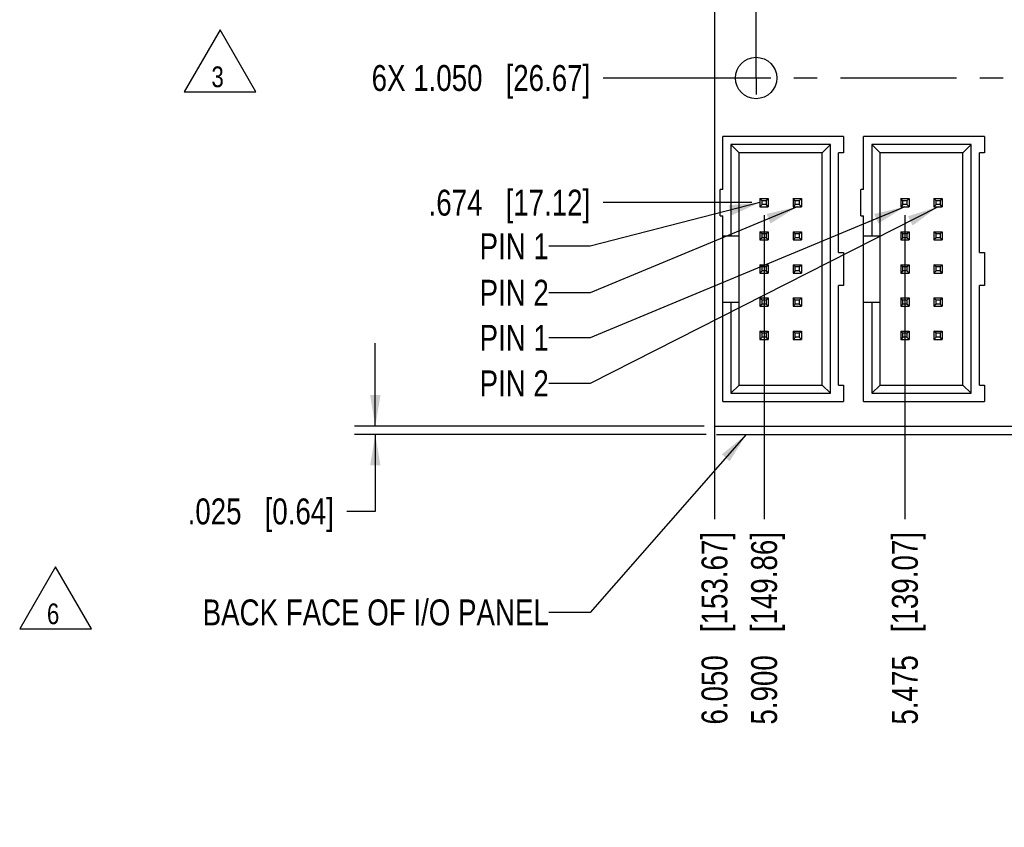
# Model space of a CAD drawing. Header units: inches. Extents: x 0 to 34, y 0 to 22.
# Tile 3 of 26: x 7 to 12.9, y 7.8 to 12.6. Entities that reach past the tile are written whole.
import ezdxf

# ---------------------------------------------------------------- set-up
doc = ezdxf.new("R2010")
doc.units = ezdxf.units.IN
doc.header["$LTSCALE"] = 1.87
doc.header["$MEASUREMENT"] = 0
doc.linetypes.add('CENTER', pattern=[0.6, 0.375, -0.075, 0.075, -0.075])
doc.layers.get('0').update_dxf_attribs({"linetype": 'CONTINUOUS'})
for name, color, linetype in [('02___PRT_ALL_AXES', 7, 'CONTINUOUS'), ('DETAIL', 7, 'CONTINUOUS'), ('DIMENSIONS', 7, 'CONTINUOUS')]:
    doc.layers.add(name, color=color, linetype=linetype)
doc.styles.get("Standard").update_dxf_attribs({"font": 'txt', "width": 0.8})
doc.dimstyles.new('DIMSTYLE_1', dxfattribs={"dimtxt": 0.15625, "dimasz": 0.1875, "dimexe": 0.125, "dimexo": 0.0625, "dimgap": 0.078125, "dimtad": 0, "dimtih": 1, "dimtoh": 1, "dimdec": 3, "dimlfac": 0.5, "dimzin": 4, "dimdsep": 46, "dimtxsty": 'STANDARD', "dimblk": '_FILLED', "dimblk1": '_FILLED', "dimblk2": '_FILLED', "dimcen": 0.09, "dimadec": 0, "dimazin": 0, "dimtfac": 1, "dimtdec": 3, "dimtofl": 0, "dimtmove": 0, "dimatfit": 3, "dimldrblk": '_FILLED', "dimfxl": 1, "dimtolj": 1, "dimtzin": 4, "dimarcsym": 0})
doc.dimstyles.new('DIMSTYLE_2', dxfattribs={"dimtxt": 0.15625, "dimasz": 0.1875, "dimexe": 0.125, "dimexo": 0.0625, "dimgap": 0.09, "dimtad": 0, "dimtih": 1, "dimtoh": 1, "dimdec": 3, "dimlfac": 0.5, "dimzin": 4, "dimdsep": 46, "dimtxsty": 'STANDARD', "dimblk": '_FILLED', "dimblk1": '_FILLED', "dimblk2": '_FILLED', "dimcen": 0.09, "dimadec": 0, "dimazin": 0, "dimtfac": 1, "dimtdec": 3, "dimtofl": 0, "dimtmove": 0, "dimatfit": 3, "dimldrblk": '_FILLED', "dimfxl": 1, "dimtolj": 1, "dimtzin": 4, "dimarcsym": 0})
doc.dimstyles.get("Standard").update_dxf_attribs({"dimtxt": 0.15625, "dimasz": 0.1875, "dimexe": 0.125, "dimexo": 0.0625, "dimgap": 0.09, "dimtad": 0, "dimtih": 1, "dimtoh": 1, "dimdec": 3, "dimzin": 4, "dimdsep": 46, "dimtxsty": 'STANDARD', "dimblk": '_FILLED', "dimblk1": '_FILLED', "dimblk2": '_FILLED', "dimcen": 0.09, "dimadec": 0, "dimazin": 0, "dimtp": 0.01, "dimtm": 0.01, "dimtfac": 1, "dimtdec": 3, "dimtofl": 0, "dimtmove": 0, "dimatfit": 3, "dimldrblk": '_FILLED', "dimfxl": 1, "dimtolj": 1, "dimtzin": 4, "dimarcsym": 0})

# ---------------------------------------------------------------- blocks, each defined once
blk = doc.blocks.new('_FILLED')
at = {"color": 0, "linetype": 'BYBLOCK'}
blk.add_solid([(0, 0), (-1, 0.167), (-1, -0.167)], dxfattribs=at)
blk = doc.blocks.new('*D0')
at = {"layer": 'DIMENSIONS', "color": 2, "linetype": 'CONTINUOUS'}
for p, q in [((9.1234, 10.191), (9.1234, 10.691)), ((11.1084, 10.191), (8.9984, 10.191)), ((11.1215, 10.1407), (8.9984, 10.1407)), ((9.1234, 10.1407), (9.1234, 9.6763)), ((9.1234, 9.6763), (8.9515, 9.6763))]:
    blk.add_line(p, q, dxfattribs=at)
at = {"layer": 'DIMENSIONS', "color": 2, "linetype": 'CONTINUOUS', "xscale": 0.1875, "yscale": 0.1875, "zscale": 0.1875}
for p, rotation in [((9.1234, 10.191), 270), ((9.1234, 10.1407), 90)]:
    blk.add_blockref('_FILLED', p, dxfattribs=dict(at, rotation=rotation))
at = {"layer": 'DIMENSIONS', "color": 2, "linetype": 'CONTINUOUS', "insert": (8.8734, 9.7544), "char_height": 0.15625, "width": 1.40625, "attachment_point": 3, "line_spacing_factor": 0.9}
blk.add_mtext('.025{\\Ftxt.shx;\\W1.000000;\\H0.156250; }[0.64]', dxfattribs=at)
blk = doc.blocks.new('*D13')
at = {"layer": 'DIMENSIONS', "color": 2, "linetype": 'CONTINUOUS'}
blk.add_line((11.3961, 11.5387), (10.499, 11.5387), dxfattribs=at)
at = {"layer": 'DIMENSIONS', "color": 2, "linetype": 'CONTINUOUS', "insert": (10.4209, 11.6168), "char_height": 0.15625, "width": 1.53125, "attachment_point": 3, "line_spacing_factor": 0.9}
blk.add_mtext('.674{\\Ftxt.shx;\\W1.000000;\\H0.156250; }[17.12]', dxfattribs=at)
blk = doc.blocks.new('*D14')
at = {"layer": 'DIMENSIONS', "color": 2, "linetype": 'CONTINUOUS'}
blk.add_line((11.3601, 12.2907), (10.499, 12.2907), dxfattribs=at)
at = {"layer": 'DIMENSIONS', "color": 2, "linetype": 'CONTINUOUS', "insert": (10.4209, 12.3689), "char_height": 0.15625, "width": 2.03125, "attachment_point": 3, "line_spacing_factor": 0.9}
blk.add_mtext('6X 1.050{\\Ftxt.shx;\\W1.000000;\\H0.156250; }[26.67]', dxfattribs=at)
blk = doc.blocks.new('*D15')
at = {"layer": 'DIMENSIONS', "color": 2, "linetype": 'CONTINUOUS'}
blk.add_line((11.3601, 17.9387), (10.499, 17.9387), dxfattribs=at)
at = {"layer": 'DIMENSIONS', "color": 2, "linetype": 'CONTINUOUS', "insert": (10.4209, 18.0169), "char_height": 0.15625, "width": 1.53125, "attachment_point": 3, "line_spacing_factor": 0.9}
blk.add_mtext('3.874{\\Ftxt.shx;\\W1.000000;\\H0.156250; }[98.4]', dxfattribs=at)
blk = doc.blocks.new('*D19')
at = {"layer": 'DIMENSIONS', "color": 2, "linetype": 'CONTINUOUS'}
blk.add_line((12.3206, 11.4642), (12.3206, 9.6301), dxfattribs=at)
at = {"layer": 'DIMENSIONS', "color": 2, "linetype": 'CONTINUOUS', "insert": (12.2424, 9.552), "char_height": 0.15625, "width": 1.78125, "attachment_point": 3, "rotation": 90, "line_spacing_factor": 0.9}
blk.add_mtext('5.475{\\Ftxt.shx;\\W1.000000;\\H0.156250; }[139.07]', dxfattribs=at)
blk = doc.blocks.new('*D20')
at = {"layer": 'DIMENSIONS', "color": 2, "linetype": 'CONTINUOUS'}
blk.add_line((11.4706, 11.4642), (11.4706, 9.6301), dxfattribs=at)
at = {"layer": 'DIMENSIONS', "color": 2, "linetype": 'CONTINUOUS', "insert": (11.3924, 9.552), "char_height": 0.15625, "width": 1.78125, "attachment_point": 3, "rotation": 90, "line_spacing_factor": 0.9}
blk.add_mtext('5.900{\\Ftxt.shx;\\W1.000000;\\H0.156250; }[149.86]', dxfattribs=at)
blk = doc.blocks.new('*D21')
at = {"layer": 'DIMENSIONS', "color": 2, "linetype": 'CONTINUOUS'}
blk.add_line((11.1709, 14.1785), (11.1709, 9.6301), dxfattribs=at)
at = {"layer": 'DIMENSIONS', "color": 2, "linetype": 'CONTINUOUS', "insert": (11.0928, 9.552), "char_height": 0.15625, "width": 1.78125, "attachment_point": 3, "rotation": 90, "line_spacing_factor": 0.9}
blk.add_mtext('6.050{\\Ftxt.shx;\\W1.000000;\\H0.156250; }[153.67]', dxfattribs=at)
blk = doc.blocks.new('*D32')
at = {"layer": 'DIMENSIONS', "color": 2, "linetype": 'CONTINUOUS'}
blk.add_line((11.3204, 16.8447), (10.499, 16.8447), dxfattribs=at)
at = {"layer": 'DIMENSIONS', "color": 2, "linetype": 'CONTINUOUS', "insert": (10.4209, 16.9229), "char_height": 0.15625, "width": 1.53125, "attachment_point": 3, "line_spacing_factor": 0.9}
blk.add_mtext('3.327{\\Ftxt.shx;\\W1.000000;\\H0.156250; }[84.5]', dxfattribs=at)
blk = doc.blocks.new('SYMBOL_0_BL11', base_point=(7.1928, 9.1549))
at = {"layer": 'DETAIL', "color": 2, "linetype": 'CONTINUOUS'}
for p, q in [((7.1928, 9.3422), (6.9765, 8.9676)), ((7.4091, 8.9676), (7.1928, 9.3422)), ((6.9765, 8.9676), (7.4091, 8.9676))]:
    blk.add_line(p, q, dxfattribs=at)
at = {"layer": 'DETAIL', "color": 2, "linetype": 'CONTINUOUS', "width": 0.8}
blk.add_text('6', height=0.125, dxfattribs=at).set_placement((7.1411, 8.9959))
blk = doc.blocks.new('SYMBOL_24_BL12', base_point=(8.1859, 12.3944))
at = {"layer": 'DETAIL', "color": 2, "linetype": 'CONTINUOUS'}
for p, q in [((8.1859, 12.5817), (7.9696, 12.2071)), ((8.4022, 12.2071), (8.1859, 12.5817)), ((7.9696, 12.2071), (8.4022, 12.2071))]:
    blk.add_line(p, q, dxfattribs=at)
at = {"layer": 'DETAIL', "color": 2, "linetype": 'CONTINUOUS', "width": 0.8}
blk.add_text('3', height=0.125, dxfattribs=at).set_placement((8.1342, 12.2354))

msp = doc.modelspace()

# ---------------------------------------------------------------- linework, layer by layer
at = {"color": 7, "linetype": 'CONTINUOUS'}
for p, q in [((11.1709, 18.291), (11.1709, 10.191)), ((11.2206, 11.6187), (11.2206, 11.9387)), ((11.9506, 11.9387), (11.2206, 11.9387)), ((11.2706, 11.8887), (11.2706, 11.3387)), ((11.2706, 11.8887), (11.3206, 11.8387)), ((11.8706, 11.8887), (11.2706, 11.8887)), ((11.8206, 11.8387), (11.8706, 11.8887)), ((11.8706, 10.3887), (11.8706, 11.8887)), ((11.9506, 11.9387), (11.9506, 11.8387)), ((12.0706, 11.6187), (12.0706, 11.9387)), ((12.8006, 11.9387), (12.0706, 11.9387)), ((12.1206, 11.8887), (12.1206, 11.3387)), ((12.1206, 11.8887), (12.1706, 11.8387)), ((12.7206, 11.8887), (12.1206, 11.8887)), ((12.6706, 11.8387), (12.7206, 11.8887)), ((12.7206, 10.3887), (12.7206, 11.8887)), ((12.8006, 11.9387), (12.8006, 11.8387)), ((11.3206, 10.4387), (11.3206, 11.8387)), ((11.8206, 11.8387), (11.3206, 11.8387)), ((11.8206, 10.4387), (11.8206, 11.8387)), ((11.9206, 11.2387), (11.9206, 11.8387)), ((11.9506, 11.8387), (11.9206, 11.8387)), ((12.1706, 10.4387), (12.1706, 11.8387)), ((12.6706, 11.8387), (12.1706, 11.8387)), ((12.6706, 10.4387), (12.6706, 11.8387)), ((12.7706, 11.2387), (12.7706, 11.8387)), ((12.8006, 11.8387), (12.7706, 11.8387)), ((11.2046, 11.4587), (11.2046, 11.6187)), ((11.2206, 11.6187), (11.2046, 11.6187)), ((12.0546, 11.4587), (12.0546, 11.6187)), ((12.0706, 11.6187), (12.0546, 11.6187)), ((11.4586, 11.5507), (11.4456, 11.5637)), ((11.4456, 11.5637), (11.4456, 11.5137)), ((11.4456, 11.5637), (11.4956, 11.5637)), ((11.4586, 11.5267), (11.4586, 11.5507)), ((11.4826, 11.5507), (11.4586, 11.5507)), ((11.4826, 11.5507), (11.4956, 11.5637)), ((11.4826, 11.5507), (11.4826, 11.5267)), ((11.4956, 11.5637), (11.4956, 11.5137)), ((11.6456, 11.5637), (11.6456, 11.5137)), ((11.6586, 11.5507), (11.6456, 11.5637)), ((11.6456, 11.5637), (11.6956, 11.5637)), ((11.6586, 11.5267), (11.6586, 11.5507)), ((11.6826, 11.5507), (11.6586, 11.5507)), ((11.6826, 11.5507), (11.6956, 11.5637)), ((11.6826, 11.5507), (11.6826, 11.5267)), ((11.6956, 11.5637), (11.6956, 11.5137)), ((12.2956, 11.5637), (12.2956, 11.5137)), ((12.3086, 11.5507), (12.2956, 11.5637)), ((12.2956, 11.5637), (12.3456, 11.5637)), ((12.3086, 11.5267), (12.3086, 11.5507)), ((12.3326, 11.5507), (12.3086, 11.5507)), ((12.3326, 11.5507), (12.3456, 11.5637)), ((12.3326, 11.5507), (12.3326, 11.5267)), ((12.3456, 11.5637), (12.3456, 11.5137)), ((12.5086, 11.5507), (12.4956, 11.5637)), ((12.4956, 11.5637), (12.4956, 11.5137)), ((12.4956, 11.5637), (12.5456, 11.5637)), ((12.5086, 11.5267), (12.5086, 11.5507)), ((12.5326, 11.5507), (12.5086, 11.5507)), ((12.5326, 11.5507), (12.5456, 11.5637)), ((12.5326, 11.5507), (12.5326, 11.5267)), ((12.5456, 11.5637), (12.5456, 11.5137)), ((11.4586, 11.5267), (11.4456, 11.5137)), ((11.4456, 11.5137), (11.4956, 11.5137)), ((11.4826, 11.5267), (11.4586, 11.5267)), ((11.4956, 11.5137), (11.4826, 11.5267)), ((11.6586, 11.5267), (11.6456, 11.5137)), ((11.6456, 11.5137), (11.6956, 11.5137)), ((11.6826, 11.5267), (11.6586, 11.5267)), ((11.6956, 11.5137), (11.6826, 11.5267)), ((12.3086, 11.5267), (12.2956, 11.5137)), ((12.2956, 11.5137), (12.3456, 11.5137)), ((12.3326, 11.5267), (12.3086, 11.5267)), ((12.3456, 11.5137), (12.3326, 11.5267)), ((12.5086, 11.5267), (12.4956, 11.5137)), ((12.4956, 11.5137), (12.5456, 11.5137)), ((12.5326, 11.5267), (12.5086, 11.5267)), ((12.5456, 11.5137), (12.5326, 11.5267)), ((11.2046, 11.4587), (11.2206, 11.4587)), ((11.2206, 10.3387), (11.2206, 11.4587)), ((12.0546, 11.4587), (12.0706, 11.4587)), ((12.0706, 10.3387), (12.0706, 11.4587)), ((11.4586, 11.3507), (11.4456, 11.3637)), ((11.4456, 11.3637), (11.4456, 11.3137)), ((11.4456, 11.3637), (11.4956, 11.3637)), ((11.4826, 11.3507), (11.4956, 11.3637)), ((11.4956, 11.3637), (11.4956, 11.3137)), ((11.6586, 11.3507), (11.6456, 11.3637)), ((11.6456, 11.3637), (11.6456, 11.3137)), ((11.6456, 11.3637), (11.6956, 11.3637)), ((11.6826, 11.3507), (11.6956, 11.3637)), ((11.6956, 11.3637), (11.6956, 11.3137)), ((12.3086, 11.3507), (12.2956, 11.3637)), ((12.2956, 11.3637), (12.2956, 11.3137)), ((12.2956, 11.3637), (12.3456, 11.3637)), ((12.3326, 11.3507), (12.3456, 11.3637)), ((12.3456, 11.3637), (12.3456, 11.3137)), ((12.5086, 11.3507), (12.4956, 11.3637)), ((12.4956, 11.3637), (12.4956, 11.3137)), ((12.4956, 11.3637), (12.5456, 11.3637)), ((12.5326, 11.3507), (12.5456, 11.3637)), ((12.5456, 11.3637), (12.5456, 11.3137)), ((11.2206, 11.3387), (11.3206, 11.3387)), ((11.4586, 11.3267), (11.4456, 11.3137)), ((11.4456, 11.3137), (11.4956, 11.3137)), ((11.4586, 11.3267), (11.4586, 11.3507)), ((11.4826, 11.3507), (11.4586, 11.3507)), ((11.4826, 11.3267), (11.4586, 11.3267)), ((11.4826, 11.3507), (11.4826, 11.3267)), ((11.4956, 11.3137), (11.4826, 11.3267)), ((11.6586, 11.3267), (11.6456, 11.3137)), ((11.6456, 11.3137), (11.6956, 11.3137)), ((11.6586, 11.3267), (11.6586, 11.3507)), ((11.6826, 11.3507), (11.6586, 11.3507)), ((11.6826, 11.3267), (11.6586, 11.3267)), ((11.6826, 11.3507), (11.6826, 11.3267)), ((11.6956, 11.3137), (11.6826, 11.3267)), ((12.0706, 11.3387), (12.1706, 11.3387)), ((12.3086, 11.3267), (12.2956, 11.3137)), ((12.2956, 11.3137), (12.3456, 11.3137)), ((12.3086, 11.3267), (12.3086, 11.3507)), ((12.3326, 11.3507), (12.3086, 11.3507)), ((12.3326, 11.3267), (12.3086, 11.3267)), ((12.3326, 11.3507), (12.3326, 11.3267)), ((12.3456, 11.3137), (12.3326, 11.3267)), ((12.5086, 11.3267), (12.4956, 11.3137)), ((12.4956, 11.3137), (12.5456, 11.3137)), ((12.5086, 11.3267), (12.5086, 11.3507)), ((12.5326, 11.3507), (12.5086, 11.3507)), ((12.5326, 11.3267), (12.5086, 11.3267)), ((12.5326, 11.3507), (12.5326, 11.3267)), ((12.5456, 11.3137), (12.5326, 11.3267)), ((11.9206, 11.2387), (11.9506, 11.2387)), ((11.9506, 11.2387), (11.9506, 11.0387)), ((12.7706, 11.2387), (12.8006, 11.2387)), ((12.8006, 11.2387), (12.8006, 11.0387)), ((11.4586, 11.1507), (11.4456, 11.1637)), ((11.4456, 11.1637), (11.4456, 11.1137)), ((11.4456, 11.1637), (11.4956, 11.1637)), ((11.4586, 11.1267), (11.4456, 11.1137)), ((11.4586, 11.1267), (11.4586, 11.1507)), ((11.4826, 11.1507), (11.4586, 11.1507)), ((11.4826, 11.1267), (11.4586, 11.1267)), ((11.4826, 11.1507), (11.4956, 11.1637)), ((11.4826, 11.1507), (11.4826, 11.1267)), ((11.4956, 11.1137), (11.4826, 11.1267)), ((11.4956, 11.1637), (11.4956, 11.1137)), ((11.6586, 11.1507), (11.6456, 11.1637)), ((11.6456, 11.1637), (11.6456, 11.1137)), ((11.6456, 11.1637), (11.6956, 11.1637)), ((11.6586, 11.1267), (11.6456, 11.1137)), ((11.6586, 11.1267), (11.6586, 11.1507)), ((11.6826, 11.1507), (11.6586, 11.1507)), ((11.6826, 11.1267), (11.6586, 11.1267)), ((11.6826, 11.1507), (11.6956, 11.1637)), ((11.6826, 11.1507), (11.6826, 11.1267)), ((11.6956, 11.1137), (11.6826, 11.1267)), ((11.6956, 11.1637), (11.6956, 11.1137)), ((12.3086, 11.1507), (12.2956, 11.1637)), ((12.2956, 11.1637), (12.2956, 11.1137)), ((12.2956, 11.1637), (12.3456, 11.1637)), ((12.3086, 11.1267), (12.2956, 11.1137)), ((12.3086, 11.1267), (12.3086, 11.1507)), ((12.3326, 11.1507), (12.3086, 11.1507)), ((12.3326, 11.1267), (12.3086, 11.1267)), ((12.3326, 11.1507), (12.3456, 11.1637)), ((12.3326, 11.1507), (12.3326, 11.1267)), ((12.3456, 11.1137), (12.3326, 11.1267)), ((12.3456, 11.1637), (12.3456, 11.1137)), ((12.5086, 11.1507), (12.4956, 11.1637)), ((12.4956, 11.1637), (12.4956, 11.1137)), ((12.4956, 11.1637), (12.5456, 11.1637)), ((12.5086, 11.1267), (12.4956, 11.1137)), ((12.5086, 11.1267), (12.5086, 11.1507)), ((12.5326, 11.1507), (12.5086, 11.1507)), ((12.5326, 11.1267), (12.5086, 11.1267)), ((12.5326, 11.1507), (12.5456, 11.1637)), ((12.5326, 11.1507), (12.5326, 11.1267)), ((12.5456, 11.1137), (12.5326, 11.1267)), ((12.5456, 11.1637), (12.5456, 11.1137)), ((11.4456, 11.1137), (11.4956, 11.1137)), ((11.6456, 11.1137), (11.6956, 11.1137)), ((12.2956, 11.1137), (12.3456, 11.1137)), ((12.4956, 11.1137), (12.5456, 11.1137)), ((11.9206, 10.4387), (11.9206, 11.0387)), ((11.9506, 11.0387), (11.9206, 11.0387)), ((12.7706, 10.4387), (12.7706, 11.0387)), ((12.8006, 11.0387), (12.7706, 11.0387)), ((11.2206, 10.9387), (11.3206, 10.9387)), ((11.2706, 10.9387), (11.2706, 10.3887)), ((11.4586, 10.9507), (11.4456, 10.9637)), ((11.4456, 10.9637), (11.4456, 10.9137)), ((11.4456, 10.9637), (11.4956, 10.9637)), ((11.4586, 10.9267), (11.4586, 10.9507)), ((11.4826, 10.9507), (11.4586, 10.9507)), ((11.4826, 10.9507), (11.4956, 10.9637)), ((11.4826, 10.9507), (11.4826, 10.9267)), ((11.4956, 10.9637), (11.4956, 10.9137)), ((11.6586, 10.9507), (11.6456, 10.9637)), ((11.6456, 10.9637), (11.6456, 10.9137)), ((11.6456, 10.9637), (11.6956, 10.9637)), ((11.6586, 10.9267), (11.6586, 10.9507)), ((11.6826, 10.9507), (11.6586, 10.9507)), ((11.6826, 10.9507), (11.6956, 10.9637)), ((11.6826, 10.9507), (11.6826, 10.9267)), ((11.6956, 10.9637), (11.6956, 10.9137)), ((12.0706, 10.9387), (12.1706, 10.9387)), ((12.1206, 10.9387), (12.1206, 10.3887)), ((12.3086, 10.9507), (12.2956, 10.9637)), ((12.2956, 10.9637), (12.2956, 10.9137)), ((12.2956, 10.9637), (12.3456, 10.9637)), ((12.3086, 10.9267), (12.3086, 10.9507)), ((12.3326, 10.9507), (12.3086, 10.9507)), ((12.3326, 10.9507), (12.3456, 10.9637)), ((12.3326, 10.9507), (12.3326, 10.9267)), ((12.3456, 10.9637), (12.3456, 10.9137)), ((12.5086, 10.9507), (12.4956, 10.9637)), ((12.4956, 10.9637), (12.4956, 10.9137)), ((12.4956, 10.9637), (12.5456, 10.9637)), ((12.5086, 10.9267), (12.5086, 10.9507)), ((12.5326, 10.9507), (12.5086, 10.9507)), ((12.5326, 10.9507), (12.5456, 10.9637)), ((12.5326, 10.9507), (12.5326, 10.9267)), ((12.5456, 10.9637), (12.5456, 10.9137)), ((11.4586, 10.9267), (11.4456, 10.9137)), ((11.4456, 10.9137), (11.4956, 10.9137)), ((11.4826, 10.9267), (11.4586, 10.9267)), ((11.4956, 10.9137), (11.4826, 10.9267)), ((11.6586, 10.9267), (11.6456, 10.9137)), ((11.6456, 10.9137), (11.6956, 10.9137)), ((11.6826, 10.9267), (11.6586, 10.9267)), ((11.6956, 10.9137), (11.6826, 10.9267)), ((12.3086, 10.9267), (12.2956, 10.9137)), ((12.2956, 10.9137), (12.3456, 10.9137)), ((12.3326, 10.9267), (12.3086, 10.9267)), ((12.3456, 10.9137), (12.3326, 10.9267)), ((12.5086, 10.9267), (12.4956, 10.9137)), ((12.4956, 10.9137), (12.5456, 10.9137)), ((12.5326, 10.9267), (12.5086, 10.9267)), ((12.5456, 10.9137), (12.5326, 10.9267)), ((11.4586, 10.7507), (11.4456, 10.7637)), ((11.4456, 10.7637), (11.4456, 10.7137)), ((11.4456, 10.7637), (11.4956, 10.7637)), ((11.4826, 10.7507), (11.4956, 10.7637)), ((11.4956, 10.7637), (11.4956, 10.7137)), ((11.6586, 10.7507), (11.6456, 10.7637)), ((11.6456, 10.7637), (11.6456, 10.7137)), ((11.6456, 10.7637), (11.6956, 10.7637)), ((11.6826, 10.7507), (11.6956, 10.7637)), ((11.6956, 10.7637), (11.6956, 10.7137)), ((12.3086, 10.7507), (12.2956, 10.7637)), ((12.2956, 10.7637), (12.2956, 10.7137)), ((12.2956, 10.7637), (12.3456, 10.7637)), ((12.3326, 10.7507), (12.3456, 10.7637)), ((12.3456, 10.7637), (12.3456, 10.7137)), ((12.5086, 10.7507), (12.4956, 10.7637)), ((12.4956, 10.7637), (12.4956, 10.7137)), ((12.4956, 10.7637), (12.5456, 10.7637)), ((12.5326, 10.7507), (12.5456, 10.7637)), ((12.5456, 10.7637), (12.5456, 10.7137)), ((11.4586, 10.7267), (11.4456, 10.7137)), ((11.4456, 10.7137), (11.4956, 10.7137)), ((11.4586, 10.7267), (11.4586, 10.7507)), ((11.4826, 10.7507), (11.4586, 10.7507)), ((11.4826, 10.7267), (11.4586, 10.7267)), ((11.4826, 10.7507), (11.4826, 10.7267)), ((11.4956, 10.7137), (11.4826, 10.7267)), ((11.6586, 10.7267), (11.6456, 10.7137)), ((11.6456, 10.7137), (11.6956, 10.7137)), ((11.6586, 10.7267), (11.6586, 10.7507)), ((11.6826, 10.7507), (11.6586, 10.7507)), ((11.6826, 10.7267), (11.6586, 10.7267)), ((11.6826, 10.7507), (11.6826, 10.7267)), ((11.6956, 10.7137), (11.6826, 10.7267)), ((12.3086, 10.7267), (12.2956, 10.7137)), ((12.2956, 10.7137), (12.3456, 10.7137)), ((12.3086, 10.7267), (12.3086, 10.7507)), ((12.3326, 10.7507), (12.3086, 10.7507)), ((12.3326, 10.7267), (12.3086, 10.7267)), ((12.3326, 10.7507), (12.3326, 10.7267)), ((12.3456, 10.7137), (12.3326, 10.7267)), ((12.5086, 10.7267), (12.4956, 10.7137)), ((12.4956, 10.7137), (12.5456, 10.7137)), ((12.5086, 10.7267), (12.5086, 10.7507)), ((12.5326, 10.7507), (12.5086, 10.7507)), ((12.5326, 10.7267), (12.5086, 10.7267)), ((12.5326, 10.7507), (12.5326, 10.7267)), ((12.5456, 10.7137), (12.5326, 10.7267)), ((11.3206, 10.4387), (11.2706, 10.3887)), ((11.3206, 10.4387), (11.8206, 10.4387)), ((11.8206, 10.4387), (11.8706, 10.3887)), ((11.9206, 10.4387), (11.9506, 10.4387)), ((11.9506, 10.4387), (11.9506, 10.3387)), ((12.1706, 10.4387), (12.1206, 10.3887)), ((12.1706, 10.4387), (12.6706, 10.4387)), ((12.6706, 10.4387), (12.7206, 10.3887)), ((12.7706, 10.4387), (12.8006, 10.4387)), ((12.8006, 10.4387), (12.8006, 10.3387)), ((11.2706, 10.3887), (11.8706, 10.3887)), ((12.1206, 10.3887), (12.7206, 10.3887)), ((11.2206, 10.3387), (11.9506, 10.3387)), ((12.0706, 10.3387), (12.8006, 10.3387)), ((11.1709, 10.191), (15.774, 10.191))]:
    msp.add_line(p, q, dxfattribs=at)
msp.add_circle((11.4226, 12.2907), 0.125, dxfattribs=at)
at = {"layer": '02___PRT_ALL_AXES', "color": 7, "linetype": 'CENTER'}
for p, q in [((11.4226, 12.2907), (11.4226, 17.8385)), ((11.3806, 12.2907), (11.3224, 12.2907)), ((17.1204, 12.2907), (11.3806, 12.2907)), ((11.4226, 12.2907), (11.4226, 12.1905))]:
    msp.add_line(p, q, dxfattribs=at)
at = {"layer": 'DETAIL', "color": 8}
msp.add_line((11.184, 10.1407), (23.2838, 10.1407), dxfattribs=at)

# ---------------------------------------------------------------- block references
at = {"layer": 'DETAIL', "color": 2, "linetype": 'CONTINUOUS'}
for name, p in [('SYMBOL_24_BL12', (8.1859, 12.3944)), ('SYMBOL_0_BL11', (7.1928, 9.1549))]:
    msp.add_blockref(name, p, dxfattribs=at)

# ---------------------------------------------------------------- texts
at = {"layer": 'DETAIL', "color": 2, "linetype": 'CONTINUOUS', "char_height": 0.15625, "attachment_point": 3, "line_spacing_factor": 0.9}
for s, insert, width in [('PIN 1', (10.1709, 11.3536), 0.625), ('PIN 2', (10.1709, 11.0733), 0.625), ('PIN 1', (10.1709, 10.8013), 0.625), ('PIN 2', (10.1709, 10.5266), 0.625), ('BACK FACE OF I/O PANEL', (10.1709, 9.1451), 2.75)]:
    msp.add_mtext(s, dxfattribs=dict(at, insert=insert, width=width))

# ---------------------------------------------------------------- dimensions: what is measured, and where the dimension line sits
at = {"layer": 'DIMENSIONS', "color": 2, "linetype": 'CONTINUOUS'}
for feature_location, offset, dtype, origin, picture, middle in [((11.3601, 17.9387), (-0.8611, 0), 0, (11.4226, 10.191), '*D15', (9.6553, 17.9387)), ((11.3204, 16.8447), (-0.8214, 0), 0, (11.3829, 10.191), '*D32', (9.6553, 16.8447)), ((11.1709, 14.1785), (0, -4.5485), 1, (23.2709, 14.241), '*D21', (11.1709, 8.6613)), ((11.3961, 11.5387), (-0.897, 0), 0, (11.4586, 10.191), '*D13', (9.6553, 11.5387)), ((11.4706, 11.4642), (0, -1.8341), 1, (23.2709, 11.5267), '*D20', (11.4706, 8.6613)), ((12.3206, 11.4642), (0, -1.8341), 1, (23.2709, 11.5267), '*D19', (12.3206, 8.6613))]:
    dim = msp.add_ordinate_dim(feature_location=feature_location, offset=offset, dtype=dtype, origin=origin, dimstyle='DIMSTYLE_2', override={"dimtad": 1, "dimtih": 0, "dimtoh": 0}, dxfattribs=at)
    dim.commit()
    dim.dimension.update_dxf_attribs({"geometry": picture, "text_midpoint": middle})
dim = msp.add_ordinate_dim(feature_location=(11.3601, 12.2907), offset=(-0.8611, 0), dtype=0, origin=(11.4226, 10.191), text='6X <>', dimstyle='DIMSTYLE_2', override={"dimtad": 1, "dimtih": 0, "dimtoh": 0}, dxfattribs=at)
dim.commit()
dim.dimension.update_dxf_attribs({"geometry": '*D14', "text_midpoint": (9.4053, 12.2907)})
dim = msp.add_linear_dim(base=(9.1234, 10.1407), p1=(11.1709, 10.191), p2=(11.184, 10.1407), angle=270, dimstyle='DIMSTYLE_1', dxfattribs=at)
dim.commit()
dim.dimension.update_dxf_attribs({"geometry": '*D0', "text_midpoint": (8.1702, 9.6763), "dimtype": 160})

# ---------------------------------------------------------------- leaders
at = {"layer": 'DETAIL', "color": 2, "linetype": 'CONTINUOUS'}
for points in [[(11.4456, 11.5387), (10.4209, 11.2755), (10.1709, 11.2755)], [(11.6706, 11.5137), (10.4209, 10.9952), (10.1709, 10.9952)], [(12.3206, 11.5137), (10.4209, 10.7232), (10.1709, 10.7232)], [(12.5206, 11.5137), (10.4209, 10.4484), (10.1709, 10.4484)], [(11.3628, 10.1407), (10.4209, 9.067), (10.1709, 9.067)]]:
    msp.add_leader(points, dimstyle='STANDARD', override={"dimtad": 0}, dxfattribs=at)

doc.saveas('drawing.dxf')
